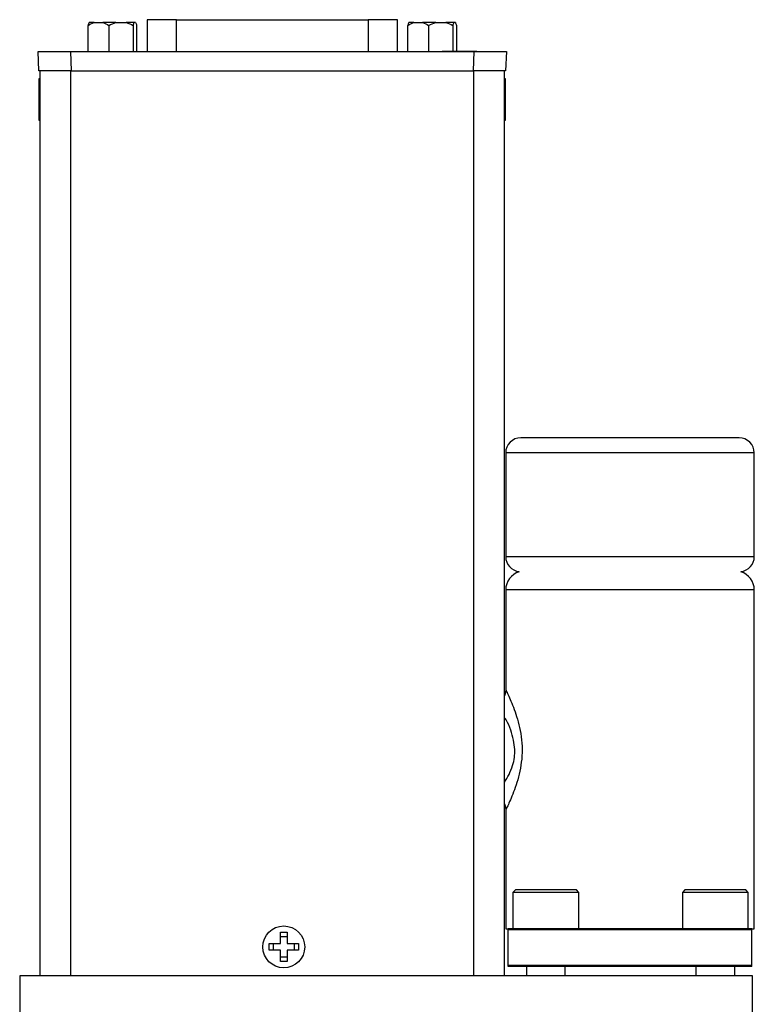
# Model space of a CAD drawing. Header units: inches. Extents: x 5.5 to 29.1, y 3.3 to 18.7.
# Tile 3 of 11: x 11.1 to 14.1, y 8.8 to 12.8. Entities that reach past the tile are written whole.
import ezdxf

# ---------------------------------------------------------------- set-up
doc = ezdxf.new("R2010")
doc.units = ezdxf.units.IN
doc.header["$MEASUREMENT"] = 0

msp = doc.modelspace()

# ---------------------------------------------------------------- linework, layer by layer
at = {"color": 7, "linetype": 'Continuous', "lineweight": 25}
for p, q in [((11.3573, 12.8152), (11.3363, 12.8152)), ((11.3573, 12.8152), (11.3929, 12.8152)), ((11.447, 12.8152), (11.3929, 12.8152)), ((11.447, 12.8152), (11.4885, 12.8152)), ((11.5217, 12.8152), (11.4885, 12.8152)), ((11.5276, 12.8152), (11.5217, 12.8152)), ((11.5745, 12.8269), (11.5745, 12.6963)), ((11.6949, 12.8269), (11.5745, 12.8269)), ((11.6949, 12.8269), (12.481, 12.8269)), ((12.6014, 12.8269), (12.481, 12.8269)), ((12.6014, 12.6963), (12.6014, 12.8269)), ((12.6693, 12.8152), (12.6483, 12.8152)), ((12.6693, 12.8152), (12.7049, 12.8152)), ((12.759, 12.8152), (12.7049, 12.8152)), ((12.759, 12.8152), (12.8005, 12.8152)), ((12.8337, 12.8152), (12.8005, 12.8152)), ((12.8396, 12.8152), (12.8337, 12.8152)), ((11.3322, 12.6963), (11.3322, 12.8034)), ((11.4179, 12.8034), (11.4179, 12.6963)), ((11.5176, 12.8034), (11.5176, 12.6963)), ((11.5317, 12.8034), (11.5317, 12.6963)), ((12.6442, 12.6963), (12.6442, 12.8034)), ((12.7299, 12.8034), (12.7299, 12.6963)), ((12.8296, 12.8034), (12.8296, 12.6964)), ((12.8437, 12.8034), (12.8437, 12.6964)), ((11.1301, 12.6175), (11.1273, 12.6963)), ((11.1273, 12.6963), (11.2598, 12.6963)), ((11.2598, 12.6963), (11.2625, 12.6175)), ((11.2598, 12.6963), (12.9161, 12.6963)), ((11.2963, 12.6964), (11.2963, 12.6963)), ((12.7855, 12.6964), (12.7854, 12.6963)), ((12.9272, 12.6964), (12.7855, 12.6964)), ((12.9134, 12.6175), (12.9161, 12.6963)), ((12.9161, 12.6963), (13.0486, 12.6963)), ((12.9273, 12.6963), (12.9272, 12.6964)), ((13.0486, 12.6963), (13.0458, 12.6175)), ((11.2625, 12.6175), (11.1301, 12.6175)), ((11.1349, 12.6175), (11.1349, 8.903)), ((11.2599, 12.6175), (11.2599, 8.903)), ((11.2625, 12.6175), (12.9134, 12.6175)), ((13.0458, 12.6175), (12.9134, 12.6175)), ((12.9159, 8.903), (12.9159, 12.6175)), ((13.0409, 8.903), (13.0409, 12.6175)), ((11.1349, 12.582), (11.1309, 12.5854)), ((11.1349, 12.582), (11.1309, 12.5854)), ((11.1349, 12.582), (11.1309, 12.5854)), ((11.1349, 12.582), (11.1309, 12.5854)), ((11.1349, 12.582), (11.1309, 12.5854)), ((11.1309, 12.5854), (11.1309, 12.4134)), ((13.0449, 12.5854), (13.0409, 12.582)), ((13.0449, 12.5854), (13.0409, 12.582)), ((13.0449, 12.5854), (13.0409, 12.582)), ((13.0449, 12.5854), (13.0409, 12.582)), ((13.0449, 12.5854), (13.0409, 12.582)), ((13.0449, 12.4134), (13.0449, 12.5854)), ((11.1309, 12.4134), (11.1349, 12.4168)), ((11.1309, 12.4134), (11.1349, 12.4168)), ((11.1309, 12.4134), (11.1349, 12.4168)), ((11.1309, 12.4134), (11.1349, 12.4168)), ((11.1309, 12.4134), (11.1349, 12.4168)), ((13.0409, 12.4168), (13.0449, 12.4134)), ((13.0409, 12.4168), (13.0449, 12.4134)), ((13.0409, 12.4168), (13.0449, 12.4134)), ((13.0409, 12.4168), (13.0449, 12.4134)), ((13.0409, 12.4168), (13.0449, 12.4134)), ((14.0034, 11.1109), (13.5559, 11.1109)), ((13.0459, 11.0484), (13.0459, 10.6234)), ((14.0659, 10.6234), (14.0659, 11.0484)), ((13.0459, 10.4861), (13.0459, 10.0761)), ((14.0659, 9.0949), (14.0659, 10.4861)), ((13.0459, 9.5838), (13.0459, 9.0949)), ((13.0859, 9.2549), (13.0759, 9.2449)), ((13.0759, 9.2449), (13.0759, 9.0949)), ((13.3459, 9.2449), (13.0759, 9.2449)), ((13.0955, 9.2549), (13.0859, 9.2549)), ((13.3359, 9.2549), (13.0955, 9.2549)), ((13.3459, 9.2449), (13.3359, 9.2549)), ((13.3459, 9.0949), (13.3459, 9.2449)), ((13.7809, 9.2549), (13.7709, 9.2449)), ((13.7709, 9.2449), (13.7709, 9.0949)), ((14.0409, 9.2449), (13.7709, 9.2449)), ((13.7905, 9.2549), (13.7809, 9.2549)), ((14.0309, 9.2549), (13.7905, 9.2549)), ((14.0409, 9.2449), (14.0309, 9.2549)), ((14.0409, 9.0949), (14.0409, 9.2449)), ((13.0459, 9.0949), (13.0559, 9.0949)), ((14.0559, 9.0949), (13.0559, 9.0949)), ((13.0559, 8.9449), (13.0559, 9.0949)), ((14.0559, 8.9449), (14.0559, 9.0949)), ((14.0559, 9.0949), (14.0659, 9.0949)), ((12.1217, 9.081), (12.1487, 9.081)), ((12.1217, 9.0345), (12.1217, 9.081)), ((12.1217, 9.0636), (12.1487, 9.0636)), ((12.1487, 9.081), (12.1487, 9.0345)), ((14.0559, 9.0909), (13.0559, 9.0909)), ((13.0559, 8.9409), (13.0559, 9.0909)), ((14.0559, 8.9409), (14.0559, 9.0909)), ((12.0752, 9.0075), (12.0752, 9.0345)), ((12.0752, 9.0345), (12.1217, 9.0345)), ((12.0926, 9.0075), (12.0926, 9.0345)), ((12.1487, 9.0345), (12.1952, 9.0345)), ((12.1778, 9.0345), (12.1778, 9.0075)), ((12.1952, 9.0345), (12.1952, 9.0075)), ((12.1217, 9.0075), (12.0752, 9.0075)), ((12.1217, 8.961), (12.1217, 9.0075)), ((12.1487, 8.9784), (12.1217, 8.9784)), ((12.1952, 9.0075), (12.1487, 9.0075)), ((12.1487, 9.0075), (12.1487, 8.961)), ((12.1487, 8.961), (12.1217, 8.961)), ((14.0559, 8.9449), (13.0559, 8.9449)), ((14.0559, 8.9409), (13.0559, 8.9409)), ((13.1315, 8.9409), (13.1315, 8.9029)), ((13.2904, 8.9029), (13.2904, 8.9409)), ((13.8265, 8.9409), (13.8265, 8.9029)), ((13.9854, 8.9029), (13.9854, 8.9409)), ((11.0519, 8.9029), (11.0519, 7.4179)), ((14.0579, 8.9029), (11.0519, 8.9029)), ((11.1349, 8.903), (11.2599, 8.903)), ((11.1883, 8.903), (11.1883, 8.9029)), ((11.2599, 8.903), (12.9159, 8.903)), ((11.7802, 8.9029), (11.7802, 8.903)), ((12.6857, 8.903), (12.6857, 8.9029)), ((12.9159, 8.903), (13.0409, 8.903)), ((12.9876, 8.9029), (12.9876, 8.903)), ((14.0579, 7.4179), (14.0579, 8.9029))]:
    msp.add_line(p, q, dxfattribs=at)
at = {"color": 1, "linetype": 'Continuous', "lineweight": 25}
for p, q in [((11.6949, 12.6963), (11.6949, 12.8269)), ((12.481, 12.8269), (12.481, 12.6963)), ((13.5559, 11.0484), (13.0459, 11.0484)), ((14.0659, 11.0484), (13.5559, 11.0484)), ((13.0459, 10.6234), (14.0659, 10.6234)), ((14.0659, 10.4861), (13.0459, 10.4861))]:
    msp.add_line(p, q, dxfattribs=at)
at = {"color": 7, "linetype": 'Continuous', "lineweight": 25}
msp.add_circle((12.1352, 9.021), 0.086, dxfattribs=at)
for centre, radius, start, end in [((13.1084, 11.0484), 0.0625, 90, 180), ((14.0034, 11.0484), 0.0625, 0, 90), ((13.1084, 10.6234), 0.0625, 180, 263.3546), ((14.0034, 10.6234), 0.0625, 276.6454, 0), ((13.1247, 10.4861), 0.0787, 107.3439, 180), ((13.9872, 10.4861), 0.0787, 0, 72.6561)]:
    msp.add_arc(centre, radius, start, end, dxfattribs=at)
for points in [[(11.3322, 12.8034), (11.3402, 12.8084), (11.3485, 12.8126), (11.3573, 12.8152)], [(11.3363, 12.8152), (11.3349, 12.8126), (11.3335, 12.8084), (11.3322, 12.8034)], [(11.3929, 12.8152), (11.4016, 12.8126), (11.4099, 12.8084), (11.4179, 12.8034)], [(11.4179, 12.8034), (11.4272, 12.8084), (11.4369, 12.8126), (11.447, 12.8152)], [(11.4885, 12.8152), (11.4987, 12.8126), (11.5083, 12.8084), (11.5176, 12.8034)], [(11.5176, 12.8034), (11.5189, 12.8084), (11.5203, 12.8126), (11.5217, 12.8152)], [(11.5276, 12.8152), (11.529, 12.8126), (11.5304, 12.8084), (11.5317, 12.8034)], [(12.6442, 12.8034), (12.6522, 12.8084), (12.6605, 12.8126), (12.6693, 12.8152)], [(12.6483, 12.8152), (12.6469, 12.8126), (12.6455, 12.8084), (12.6442, 12.8034)], [(12.7049, 12.8152), (12.7136, 12.8126), (12.7219, 12.8084), (12.7299, 12.8034)], [(12.7299, 12.8034), (12.7392, 12.8084), (12.7489, 12.8126), (12.759, 12.8152)], [(12.8005, 12.8152), (12.8107, 12.8126), (12.8203, 12.8084), (12.8296, 12.8034)], [(12.8296, 12.8034), (12.8309, 12.8084), (12.8323, 12.8126), (12.8337, 12.8152)], [(12.8396, 12.8152), (12.841, 12.8126), (12.8424, 12.8084), (12.8437, 12.8034)]]:
    msp.add_open_spline(points, degree=3, dxfattribs=at)
for points, knots in [([(13.5559, 11.1109), (13.4373, 11.1109), (13.3234, 11.1109), (13.1556, 11.1109), (13.1084, 11.1109), (13.1084, 11.1109)], [0, 0, 0, 0, 0.5, 0.5, 1, 1, 1, 1]), ([(13.0461, 10.0807), (13.046, 10.0735), (13.046, 10.0635), (13.0421, 10.0544), (13.0409, 10.0518)], [0, 0, 0, 0, 0.715365, 1, 1, 1, 1]), ([(13.0409, 9.6973), (13.0473, 9.7068), (13.0593, 9.7248), (13.0737, 9.7621), (13.083, 9.7973), (13.0837, 9.8337), (13.078, 9.8725), (13.0669, 9.9135), (13.0521, 9.9469), (13.0438, 9.9587), (13.0409, 9.9627)], [0, 0, 0, 0, 0.15899, 0.299254, 0.407758, 0.50231, 0.619034, 0.758294, 0.918525, 1, 1, 1, 1]), ([(13.0409, 9.608), (13.0421, 9.6054), (13.046, 9.5963), (13.046, 9.5863), (13.0461, 9.5791)], [0, 0, 0, 0, 0.28574, 1, 1, 1, 1])]:
    msp.add_open_spline(points, degree=3, knots=knots, dxfattribs=at)
at = {"color": 1, "linetype": 'Continuous', "lineweight": 25}
msp.add_open_spline([(13.0465, 10.0761), (13.0466, 10.076), (13.0468, 10.0758), (13.0557, 10.057), (13.0768, 10.01), (13.1009, 9.9385), (13.1123, 9.8714), (13.1143, 9.8181), (13.1092, 9.7659), (13.0951, 9.7015), (13.0753, 9.6479), (13.0588, 9.6097), (13.0499, 9.5911), (13.0456, 9.5822), (13.0464, 9.5835), (13.0465, 9.5838)], degree=3, knots=[0, 0, 0, 0, 0.0497343, 0.1158109, 0.2482604, 0.3810496, 0.4485048, 0.5140271, 0.5804786, 0.6469269, 0.7802002, 0.8474832, 0.9135039, 0.9800438, 1, 1, 1, 1], dxfattribs=at)

doc.saveas('drawing.dxf')
